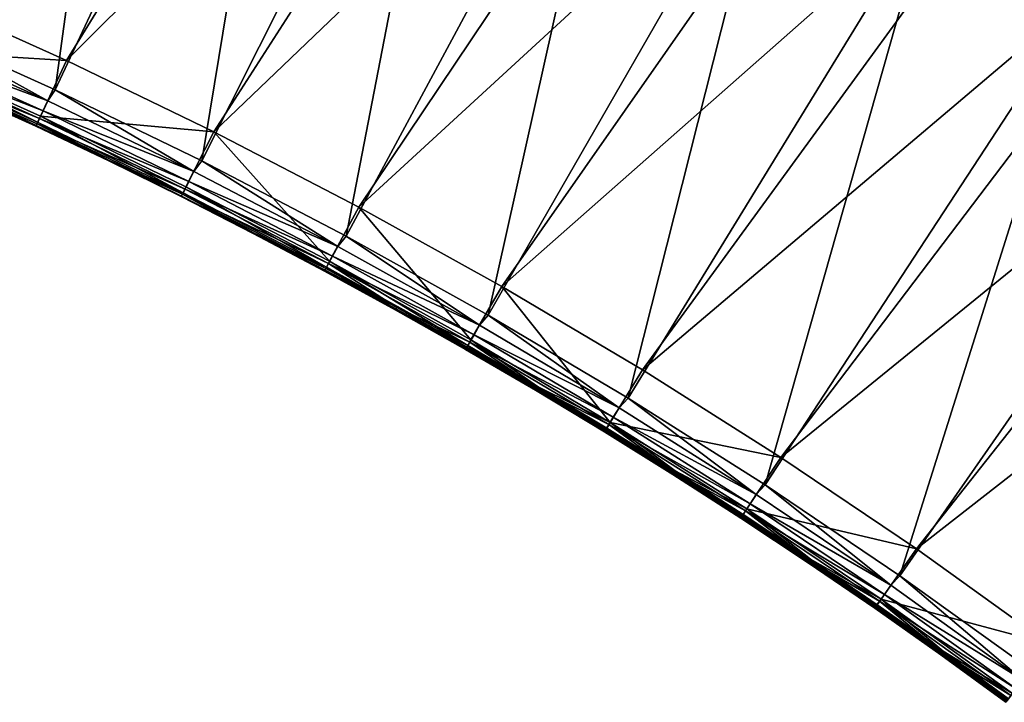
# Model space of a CAD drawing. Header units: metres. Extents: x 1030 to 1344, y -356 to -42.
# Tile 2 of 12: x 1076 to 1148, y -154 to -104. Entities that reach past the tile are written whole.
import ezdxf

# ---------------------------------------------------------------- set-up
doc = ezdxf.new("R2010")
doc.units = ezdxf.units.M

msp = doc.modelspace()

# ---------------------------------------------------------------- linework, layer by layer
at = {"layer": 'None'}
for points in [[(1068.087646, -104.656471, -14.260289), (1084.867554, -66.138588, 9.996095), (1072.851807, -61.099716, 9.996095)], [(1068.879028, -102.487572, -30.250669), (1107.38855, -62.505646, 0.005715), (1079.761963, -107.397766, -30.250669)], [(1068.879028, -102.487572, -30.250669), (1107.38855, -62.505646, 0.005715), (1079.761963, -107.397766, -30.250669)], [(1107.38855, -62.505646, 0.005715), (1118.97998, -68.29538, 0.005715), (1079.761963, -107.397766, -30.250669)], [(1107.38855, -62.505646, 0.005715), (1118.97998, -68.29538, 0.005715), (1079.761963, -107.397766, -30.250669)], [(1068.087646, -104.656471, -14.260289), (1078.933594, -109.553757, -14.260289), (1084.867554, -66.138588, 9.996095)], [(1078.933594, -109.553757, -14.260289), (1096.748535, -71.504425, 9.996095), (1084.867554, -66.138588, 9.996095)], [(1079.761963, -107.397766, -30.250669), (1118.97998, -68.29538, 0.005715), (1090.506104, -112.604568, -30.250669)], [(1079.761963, -107.397766, -30.250669), (1118.97998, -68.29538, 0.005715), (1090.506104, -112.604568, -30.250669)], [(1118.97998, -68.29538, 0.005715), (1130.411011, -74.395676, 0.005715), (1090.506104, -112.604568, -30.250669)], [(1118.97998, -68.29538, 0.005715), (1130.411011, -74.395676, 0.005715), (1090.506104, -112.604568, -30.250669)], [(1078.933594, -109.553757, -14.260289), (1089.63147, -114.743103, -14.260289), (1096.748535, -71.504425, 9.996095)], [(1089.63147, -114.743103, -14.260289), (1108.485596, -77.198746, 9.996095), (1096.748535, -71.504425, 9.996095)], [(1090.506104, -112.604568, -30.250669), (1130.411011, -74.395676, 0.005715), (1101.10144, -118.107635, -30.250669)], [(1090.506104, -112.604568, -30.250669), (1130.411011, -74.395676, 0.005715), (1101.10144, -118.107635, -30.250669)], [(1130.411011, -74.395676, 0.005715), (1141.671631, -80.805038, 0.005715), (1101.10144, -118.107635, -30.250669)], [(1130.411011, -74.395676, 0.005715), (1141.671631, -80.805038, 0.005715), (1101.10144, -118.107635, -30.250669)], [(1089.63147, -114.743103, -14.260289), (1100.172119, -120.223396, -14.260289), (1108.485596, -77.198746, 9.996095)], [(1100.172119, -120.223396, -14.260289), (1120.067383, -83.220573, 9.996095), (1108.485596, -77.198746, 9.996095)], [(1101.10144, -118.107635, -30.250669), (1141.671631, -80.805038, 0.005715), (1111.537964, -123.905922, -30.250669)], [(1101.10144, -118.107635, -30.250669), (1141.671631, -80.805038, 0.005715), (1111.537964, -123.905922, -30.250669)], [(1141.671631, -80.805038, 0.005715), (1152.751953, -87.521324, 0.005715), (1111.537964, -123.905922, -30.250669)], [(1141.671631, -80.805038, 0.005715), (1152.751953, -87.521324, 0.005715), (1111.537964, -123.905922, -30.250669)], [(1100.172119, -120.223396, -14.260289), (1110.547363, -125.993591, -14.260289), (1120.067383, -83.220573, 9.996095)], [(1110.547363, -125.993591, -14.260289), (1131.481689, -89.568146, 9.996095), (1120.067383, -83.220573, 9.996095)], [(1111.537964, -123.905922, -30.250669), (1152.751953, -87.521324, 0.005715), (1121.805542, -129.998016, -30.250669)], [(1111.537964, -123.905922, -30.250669), (1152.751953, -87.521324, 0.005715), (1121.805542, -129.998016, -30.250669)], [(1152.751953, -87.521324, 0.005715), (1163.64209, -94.541779, 0.005715), (1121.805542, -129.998016, -30.250669)], [(1152.751953, -87.521324, 0.005715), (1163.64209, -94.541779, 0.005715), (1121.805542, -129.998016, -30.250669)], [(1110.547363, -125.993591, -14.260289), (1120.749146, -132.052658, -14.260289), (1131.481689, -89.568146, 9.996095)], [(1120.749146, -132.052658, -14.260289), (1142.716064, -96.23967, 9.996095), (1131.481689, -89.568146, 9.996095)], [(1121.805542, -129.998016, -30.250669), (1163.64209, -94.541779, 0.005715), (1131.894165, -136.381592, -30.250669)], [(1121.805542, -129.998016, -30.250669), (1163.64209, -94.541779, 0.005715), (1131.894165, -136.381592, -30.250669)], [(1163.64209, -94.541779, 0.005715), (1174.332275, -101.86322, 0.005715), (1131.894165, -136.381592, -30.250669)], [(1163.64209, -94.541779, 0.005715), (1174.332275, -101.86322, 0.005715), (1131.894165, -136.381592, -30.250669)], [(1120.749146, -132.052658, -14.260289), (1130.769531, -138.399216, -14.260289), (1142.716064, -96.23967, 9.996095)], [(1130.769531, -138.399216, -14.260289), (1153.758423, -103.233139, 9.996095), (1142.716064, -96.23967, 9.996095)], [(1131.894165, -136.381592, -30.250669), (1174.332275, -101.86322, 0.005715), (1141.793823, -143.054047, -30.250669)], [(1131.894165, -136.381592, -30.250669), (1174.332275, -101.86322, 0.005715), (1141.793823, -143.054047, -30.250669)], [(1174.332275, -101.86322, 0.005715), (1184.812622, -109.481857, 0.005715), (1141.793823, -143.054047, -30.250669)], [(1174.332275, -101.86322, 0.005715), (1184.812622, -109.481857, 0.005715), (1141.793823, -143.054047, -30.250669)], [(1068.879028, -102.487572, -30.250669), (1079.761963, -107.397766, -30.250669), (1067.091919, -106.61747, -22.456442)], [(1130.769531, -138.399216, -14.260289), (1140.599487, -145.030258, -14.260289), (1153.758423, -103.233139, 9.996095)], [(1140.599487, -145.030258, -14.260289), (1164.598022, -110.545135, 9.996095), (1153.758423, -103.233139, 9.996095)], [(1068.087646, -104.656471, -14.260289), (1067.598389, -105.484009, -14.944161), (1078.391968, -110.354317, -14.944042)], [(1078.933594, -109.553757, -14.260289), (1068.087646, -104.656471, -14.260289), (1078.391968, -110.354317, -14.944042)], [(1078.391968, -110.354317, -14.944042), (1067.598389, -105.484009, -14.944161), (1067.281006, -106.225861, -15.803476)], [(1078.054199, -111.087341, -15.803316), (1067.281006, -106.225861, -15.803476), (1067.0354, -106.796928, -16.803059)], [(1078.391968, -110.354317, -14.944042), (1067.281006, -106.225861, -15.803476), (1078.054199, -111.087341, -15.803316)], [(1066.905884, -107.065155, -21.387293), (1077.547241, -112.162468, -20.239954), (1066.804199, -107.314522, -20.239929)], [(1077.792969, -111.65155, -16.802914), (1067.0354, -106.796928, -16.803059), (1066.870605, -107.177017, -17.903471)], [(1066.905884, -107.065155, -21.387293), (1067.091919, -106.61747, -22.456442), (1077.65564, -111.915802, -21.387331)], [(1066.905884, -107.065155, -21.387293), (1077.65564, -111.915802, -21.387331), (1077.547241, -112.162468, -20.239954)], [(1078.054199, -111.087341, -15.803316), (1067.0354, -106.796928, -16.803059), (1077.792969, -111.65155, -16.802914)], [(1067.091919, -106.61747, -22.456442), (1077.85376, -111.473152, -22.456442), (1077.65564, -111.915802, -21.387331)], [(1067.091919, -106.61747, -22.456442), (1079.761963, -107.397766, -30.250669), (1077.85376, -111.473152, -22.456442)], [(1066.79248, -107.351624, -19.063602), (1077.617554, -112.027, -17.903378), (1066.870605, -107.177017, -17.903471)], [(1066.804199, -107.314522, -20.239929), (1077.534668, -112.199356, -19.063576), (1066.79248, -107.351624, -19.063602)], [(1066.79248, -107.351624, -19.063602), (1077.534668, -112.199356, -19.063576), (1077.617554, -112.027, -17.903378)], [(1066.804199, -107.314522, -20.239929), (1077.547241, -112.162468, -20.239954), (1077.528931, -112.207321, -19.652502)], [(1066.804199, -107.314522, -20.239929), (1077.528931, -112.207321, -19.652502), (1077.534668, -112.199356, -19.063576)], [(1066.870605, -107.177017, -17.903471), (1077.617554, -112.027, -17.903378), (1077.792969, -111.65155, -16.802914)], [(1079.761963, -107.397766, -30.250669), (1090.506104, -112.604568, -30.250669), (1077.85376, -111.473152, -22.456442)], [(1078.933594, -109.553757, -14.260289), (1078.391968, -110.354317, -14.944042), (1089.048706, -115.519142, -14.944062)], [(1089.63147, -114.743103, -14.260289), (1078.933594, -109.553757, -14.260289), (1089.048706, -115.519142, -14.944062)], [(1141.793823, -143.054047, -30.250669), (1184.812622, -109.481857, 0.005715), (1151.494995, -150.011841, -30.250669)], [(1141.793823, -143.054047, -30.250669), (1184.812622, -109.481857, 0.005715), (1151.494995, -150.011841, -30.250669)], [(1089.048706, -115.519142, -14.944062), (1078.391968, -110.354317, -14.944042), (1078.054199, -111.087341, -15.803316)], [(1140.599487, -145.030258, -14.260289), (1150.230103, -151.942169, -14.260289), (1164.598022, -110.545135, 9.996095)], [(1088.690308, -116.242249, -15.803343), (1078.054199, -111.087341, -15.803316), (1077.792969, -111.65155, -16.802914)], [(1089.048706, -115.519142, -14.944062), (1078.054199, -111.087341, -15.803316), (1088.690308, -116.242249, -15.803343)], [(1077.534668, -112.199356, -19.063576), (1082.855103, -114.732811, -19.063574), (1077.617554, -112.027, -17.903378)], [(1077.65564, -111.915802, -21.387331), (1082.868286, -114.696152, -20.239954), (1077.547241, -112.162468, -20.239954)], [(1077.617554, -112.027, -17.903378), (1088.41333, -116.798851, -16.802938), (1077.792969, -111.65155, -16.802914)], [(1077.617554, -112.027, -17.903378), (1082.855103, -114.732811, -19.063574), (1088.227539, -117.169243, -17.903391)], [(1077.617554, -112.027, -17.903378), (1088.227539, -117.169243, -17.903391), (1088.41333, -116.798851, -16.802938)], [(1077.65564, -111.915802, -21.387331), (1077.85376, -111.473152, -22.456442), (1088.269653, -117.059685, -21.387323)], [(1077.65564, -111.915802, -21.387331), (1088.269653, -117.059685, -21.387323), (1082.868286, -114.696152, -20.239954)], [(1077.792969, -111.65155, -16.802914), (1088.41333, -116.798851, -16.802938), (1088.690308, -116.242249, -15.803343)], [(1077.85376, -111.473152, -22.456442), (1088.480713, -116.623085, -22.456442), (1088.269653, -117.059685, -21.387323)], [(1077.85376, -111.473152, -22.456442), (1090.506104, -112.604568, -30.250669), (1088.480713, -116.623085, -22.456442)], [(1077.547241, -112.162468, -20.239954), (1082.849243, -114.740723, -19.652502), (1077.528931, -112.207321, -19.652502)], [(1077.528931, -112.207321, -19.652502), (1082.855103, -114.732811, -19.063574), (1077.534668, -112.199356, -19.063576)], [(1077.528931, -112.207321, -19.652502), (1082.849243, -114.740723, -19.652502), (1082.855103, -114.732811, -19.063574)], [(1077.547241, -112.162468, -20.239954), (1082.868286, -114.696152, -20.239954), (1082.849243, -114.740723, -19.652502)], [(1090.506104, -112.604568, -30.250669), (1098.962158, -122.066612, -22.456442), (1088.480713, -116.623085, -22.456442)], [(1090.506104, -112.604568, -30.250669), (1101.10144, -118.107635, -30.250669), (1098.962158, -122.066612, -22.456442)], [(1082.868286, -114.696152, -20.239954), (1088.134155, -117.347183, -19.6525), (1082.849243, -114.740723, -19.652502)], [(1082.849243, -114.740723, -19.652502), (1088.140015, -117.339302, -19.063578), (1082.855103, -114.732811, -19.063574)], [(1082.849243, -114.740723, -19.652502), (1088.134155, -117.347183, -19.6525), (1088.140015, -117.339302, -19.063578)], [(1082.855103, -114.732811, -19.063574), (1088.140015, -117.339302, -19.063578), (1088.227539, -117.169243, -17.903391)], [(1088.269653, -117.059685, -21.387323), (1088.153931, -117.302956, -20.239948), (1082.868286, -114.696152, -20.239954)], [(1082.868286, -114.696152, -20.239954), (1088.153931, -117.302956, -20.239948), (1088.134155, -117.347183, -19.6525)], [(1089.63147, -114.743103, -14.260289), (1089.048706, -115.519142, -14.944062), (1099.558472, -120.977707, -14.944183)], [(1100.172119, -120.223396, -14.260289), (1089.63147, -114.743103, -14.260289), (1099.558472, -120.977707, -14.944183)], [(1099.558472, -120.977707, -14.944183), (1089.048706, -115.519142, -14.944062), (1088.690308, -116.242249, -15.803343)], [(1088.41333, -116.798851, -16.802938), (1099.179321, -121.689911, -15.803493), (1088.690308, -116.242249, -15.803343)], [(1088.690308, -116.242249, -15.803343), (1099.179321, -121.689911, -15.803493), (1099.558472, -120.977707, -14.944183)], [(1088.153931, -117.302956, -20.239948), (1088.269653, -117.059685, -21.387323), (1093.403076, -119.982765, -20.239922)], [(1088.227539, -117.169243, -17.903391), (1098.886597, -122.238205, -16.803055), (1088.41333, -116.798851, -16.802938)], [(1088.269653, -117.059685, -21.387323), (1088.480713, -116.623085, -22.456442), (1098.737793, -122.496239, -21.387249)], [(1088.269653, -117.059685, -21.387323), (1098.737793, -122.496239, -21.387249), (1093.403076, -119.982765, -20.239922)], [(1088.41333, -116.798851, -16.802938), (1098.886597, -122.238205, -16.803055), (1099.179321, -121.689911, -15.803493)], [(1088.480713, -116.623085, -22.456442), (1098.962158, -122.066612, -22.456442), (1098.737793, -122.496239, -21.387249)], [(1088.153931, -117.302956, -20.239948), (1093.382446, -120.026604, -19.652483), (1088.134155, -117.347183, -19.6525)], [(1088.134155, -117.347183, -19.6525), (1093.388306, -120.018715, -19.063576), (1088.140015, -117.339302, -19.063578)], [(1088.134155, -117.347183, -19.6525), (1093.382446, -120.026604, -19.652483), (1093.388306, -120.018715, -19.063576)], [(1088.140015, -117.339302, -19.063578), (1093.388306, -120.018715, -19.063576), (1088.227539, -117.169243, -17.903391)], [(1088.153931, -117.302956, -20.239948), (1093.403076, -119.982765, -20.239922), (1093.382446, -120.026604, -19.652483)], [(1088.227539, -117.169243, -17.903391), (1093.388306, -120.018715, -19.063576), (1098.690552, -122.603188, -17.90344)], [(1088.227539, -117.169243, -17.903391), (1098.690552, -122.603188, -17.90344), (1098.886597, -122.238205, -16.803055)], [(1101.10144, -118.107635, -30.250669), (1109.287231, -127.802567, -22.456442), (1098.962158, -122.066612, -22.456442)], [(1101.10144, -118.107635, -30.250669), (1111.537964, -123.905922, -30.250669), (1109.287231, -127.802567, -22.456442)], [(1093.403076, -119.982765, -20.239922), (1098.592896, -122.778854, -19.652441), (1093.382446, -120.026604, -19.652483)], [(1093.382446, -120.026604, -19.652483), (1098.598633, -122.770943, -19.063551), (1093.388306, -120.018715, -19.063576)], [(1098.598633, -122.770943, -19.063551), (1098.631226, -122.712219, -18.478712), (1093.388306, -120.018715, -19.063576)], [(1093.388306, -120.018715, -19.063576), (1098.631226, -122.712219, -18.478712), (1098.690552, -122.603188, -17.90344)], [(1098.737793, -122.496239, -21.387249), (1098.614258, -122.735466, -20.239868), (1093.403076, -119.982765, -20.239922)], [(1098.614258, -122.735466, -20.239868), (1098.592896, -122.778854, -19.652441), (1093.403076, -119.982765, -20.239922)], [(1098.592896, -122.778854, -19.652441), (1098.598633, -122.770943, -19.063551), (1093.382446, -120.026604, -19.652483)], [(1099.558472, -120.977707, -14.944183), (1109.911011, -126.728783, -14.944324), (1100.172119, -120.223396, -14.260289)], [(1109.911011, -126.728783, -14.944324), (1110.547363, -125.993591, -14.260289), (1100.172119, -120.223396, -14.260289)], [(1099.179321, -121.689911, -15.803493), (1109.911011, -126.728783, -14.944324), (1099.558472, -120.977707, -14.944183)], [(1098.737793, -122.496239, -21.387249), (1098.962158, -122.066612, -22.456442), (1109.049194, -128.224396, -21.3871)], [(1098.886597, -122.238205, -16.803055), (1109.511108, -127.429237, -15.803645), (1099.179321, -121.689911, -15.803493)], [(1098.962158, -122.066612, -22.456442), (1109.287231, -127.802567, -22.456442), (1109.049194, -128.224396, -21.3871)], [(1099.179321, -121.689911, -15.803493), (1109.511108, -127.429237, -15.803645), (1109.911011, -126.728783, -14.944324)], [(1103.764038, -125.603828, -19.652367), (1098.592896, -122.778854, -19.652441), (1098.614258, -122.735466, -20.239868)], [(1098.598633, -122.770943, -19.063551), (1098.592896, -122.778854, -19.652441), (1103.769775, -125.595856, -19.063494)], [(1103.769775, -125.595856, -19.063494), (1098.592896, -122.778854, -19.652441), (1103.764038, -125.603828, -19.652367)], [(1103.803101, -125.537498, -18.478682), (1098.631226, -122.712219, -18.478712), (1098.598633, -122.770943, -19.063551)], [(1098.598633, -122.770943, -19.063551), (1103.769775, -125.595856, -19.063494), (1103.803101, -125.537498, -18.478682)], [(1103.786255, -125.560928, -20.239784), (1098.614258, -122.735466, -20.239868), (1098.737793, -122.496239, -21.387249)], [(1098.614258, -122.735466, -20.239868), (1103.786255, -125.560928, -20.239784), (1103.764038, -125.603828, -19.652367)], [(1098.631226, -122.712219, -18.478712), (1103.86377, -125.42926, -17.903437), (1098.690552, -122.603188, -17.90344)], [(1103.86377, -125.42926, -17.903437), (1098.631226, -122.712219, -18.478712), (1103.803101, -125.537498, -18.478682)], [(1098.690552, -122.603188, -17.90344), (1103.86377, -125.42926, -17.903437), (1098.886597, -122.238205, -16.803055)], [(1109.049194, -128.224396, -21.3871), (1103.786255, -125.560928, -20.239784), (1098.737793, -122.496239, -21.387249)], [(1103.86377, -125.42926, -17.903437), (1109.202637, -127.968636, -16.803139), (1098.886597, -122.238205, -16.803055)], [(1098.886597, -122.238205, -16.803055), (1109.202637, -127.968636, -16.803139), (1109.511108, -127.429237, -15.803645)], [(1111.537964, -123.905922, -30.250669), (1119.445313, -133.829254, -22.456442), (1109.287231, -127.802567, -22.456442)], [(1111.537964, -123.905922, -30.250669), (1121.805542, -129.998016, -30.250669), (1119.445313, -133.829254, -22.456442)], [(1103.786255, -125.560928, -20.239784), (1108.894653, -128.501389, -19.652271), (1103.764038, -125.603828, -19.652367)], [(1108.900269, -128.493332, -19.063417), (1103.769775, -125.595856, -19.063494), (1103.764038, -125.603828, -19.652367)], [(1103.764038, -125.603828, -19.652367), (1108.894653, -128.501389, -19.652271), (1108.900269, -128.493332, -19.063417)], [(1103.769775, -125.595856, -19.063494), (1108.934326, -128.435349, -18.47863), (1103.803101, -125.537498, -18.478682)], [(1108.934326, -128.435349, -18.47863), (1103.769775, -125.595856, -19.063494), (1108.900269, -128.493332, -19.063417)], [(1108.969604, -128.366135, -20.820007), (1103.786255, -125.560928, -20.239784), (1109.049194, -128.224396, -21.3871)], [(1103.786255, -125.560928, -20.239784), (1108.969604, -128.366135, -20.820007), (1108.917725, -128.459015, -20.239679)], [(1103.786255, -125.560928, -20.239784), (1108.917725, -128.459015, -20.239679), (1108.894653, -128.501389, -19.652271)], [(1108.99646, -128.327911, -17.903416), (1103.86377, -125.42926, -17.903437), (1103.803101, -125.537498, -18.478682)], [(1103.803101, -125.537498, -18.478682), (1108.934326, -128.435349, -18.47863), (1108.99646, -128.327911, -17.903416)], [(1103.86377, -125.42926, -17.903437), (1108.99646, -128.327911, -17.903416), (1109.202637, -127.968636, -16.803139)], [(1120.096313, -132.771332, -14.944417), (1110.547363, -125.993591, -14.260289), (1109.911011, -126.728783, -14.944324)], [(1120.749146, -132.052658, -14.260289), (1110.547363, -125.993591, -14.260289), (1120.096313, -132.771332, -14.944417)], [(1109.511108, -127.429237, -15.803645), (1120.096313, -132.771332, -14.944417), (1109.911011, -126.728783, -14.944324)], [(1109.049194, -128.224396, -21.3871), (1109.287231, -127.802567, -22.456442), (1114.142944, -131.197388, -21.387022)], [(1109.202637, -127.968636, -16.803139), (1119.675781, -133.459305, -15.803733), (1109.511108, -127.429237, -15.803645)], [(1109.287231, -127.802567, -22.456442), (1119.445313, -133.829254, -22.456442), (1114.142944, -131.197388, -21.387022)], [(1109.511108, -127.429237, -15.803645), (1119.675781, -133.459305, -15.803733), (1120.096313, -132.771332, -14.944417)], [(1108.917725, -128.459015, -20.239679), (1113.983643, -131.471405, -19.652176), (1108.894653, -128.501389, -19.652271)], [(1108.894653, -128.501389, -19.652271), (1113.989136, -131.463257, -19.063337), (1108.900269, -128.493332, -19.063417)], [(1108.894653, -128.501389, -19.652271), (1113.983643, -131.471405, -19.652176), (1113.989136, -131.463257, -19.063337)], [(1114.023804, -131.40564, -18.478573), (1108.934326, -128.435349, -18.47863), (1108.900269, -128.493332, -19.063417)], [(1108.900269, -128.493332, -19.063417), (1113.989136, -131.463257, -19.063337), (1114.023804, -131.40564, -18.478573)], [(1108.969604, -128.366135, -20.820007), (1114.007568, -131.429565, -20.239578), (1108.917725, -128.459015, -20.239679)], [(1108.917725, -128.459015, -20.239679), (1114.007568, -131.429565, -20.239578), (1113.983643, -131.471405, -19.652176)], [(1108.934326, -128.435349, -18.47863), (1114.087402, -131.299026, -17.903383), (1108.99646, -128.327911, -17.903416)], [(1114.087402, -131.299026, -17.903383), (1108.934326, -128.435349, -18.47863), (1114.023804, -131.40564, -18.478573)], [(1114.060913, -131.337692, -20.819912), (1108.969604, -128.366135, -20.820007), (1109.049194, -128.224396, -21.3871)], [(1114.007568, -131.429565, -20.239578), (1108.969604, -128.366135, -20.820007), (1114.060913, -131.337692, -20.819912)], [(1108.99646, -128.327911, -17.903416), (1114.087402, -131.299026, -17.903383), (1109.202637, -127.968636, -16.803139)], [(1109.049194, -128.224396, -21.3871), (1114.142944, -131.197388, -21.387022), (1114.060913, -131.337692, -20.819912)], [(1114.087402, -131.299026, -17.903383), (1119.351563, -133.989273, -16.803162), (1109.202637, -127.968636, -16.803139)], [(1109.202637, -127.968636, -16.803139), (1119.351563, -133.989273, -16.803162), (1119.675781, -133.459305, -15.803733)], [(1121.805542, -129.998016, -30.250669), (1131.894165, -136.381592, -30.250669), (1119.445313, -133.829254, -22.456442)], [(1114.007568, -131.429565, -20.239578), (1119.029419, -134.513718, -19.652098), (1113.983643, -131.471405, -19.652176)], [(1113.983643, -131.471405, -19.652176), (1119.034912, -134.505493, -19.063272), (1113.989136, -131.463257, -19.063337)], [(1113.983643, -131.471405, -19.652176), (1119.029419, -134.513718, -19.652098), (1119.034912, -134.505493, -19.063272)], [(1113.989136, -131.463257, -19.063337), (1119.07019, -134.448257, -18.478521), (1114.023804, -131.40564, -18.478573)], [(1119.034912, -134.505493, -19.063272), (1119.07019, -134.448257, -18.478521), (1113.989136, -131.463257, -19.063337)], [(1119.054199, -134.472427, -20.239498), (1114.007568, -131.429565, -20.239578), (1114.060913, -131.337692, -20.819912)], [(1119.029419, -134.513718, -19.652098), (1114.007568, -131.429565, -20.239578), (1119.054199, -134.472427, -20.239498)], [(1119.135254, -134.342484, -17.903351), (1114.087402, -131.299026, -17.903383), (1114.023804, -131.40564, -18.478573)], [(1114.023804, -131.40564, -18.478573), (1119.07019, -134.448257, -18.478521), (1119.135254, -134.342484, -17.903351)], [(1114.142944, -131.197388, -21.387022), (1119.109253, -134.381577, -20.819838), (1114.060913, -131.337692, -20.819912)], [(1114.060913, -131.337692, -20.819912), (1119.109253, -134.381577, -20.819838), (1119.054199, -134.472427, -20.239498)], [(1119.351563, -133.989273, -16.803162), (1114.087402, -131.299026, -17.903383), (1119.135254, -134.342484, -17.903351)], [(1114.142944, -131.197388, -21.387022), (1119.445313, -133.829254, -22.456442), (1119.193604, -134.242752, -21.386963)], [(1114.142944, -131.197388, -21.387022), (1119.193604, -134.242752, -21.386963), (1119.109253, -134.381577, -20.819838)], [(1130.104614, -139.103989, -14.944413), (1120.749146, -132.052658, -14.260289), (1120.096313, -132.771332, -14.944417)], [(1130.769531, -138.399216, -14.260289), (1120.749146, -132.052658, -14.260289), (1130.104614, -139.103989, -14.944413)], [(1119.675781, -133.459305, -15.803733), (1130.104614, -139.103989, -14.944413), (1120.096313, -132.771332, -14.944417)], [(1119.351563, -133.989273, -16.803162), (1129.663452, -139.778839, -15.803717), (1119.675781, -133.459305, -15.803733)], [(1119.675781, -133.459305, -15.803733), (1129.663452, -139.778839, -15.803717), (1130.104614, -139.103989, -14.944413)], [(1119.109253, -134.381577, -20.819838), (1124.056641, -137.587418, -20.239454), (1119.054199, -134.472427, -20.239498)], [(1119.135254, -134.342484, -17.903351), (1119.07019, -134.448257, -18.478521), (1124.138794, -137.45816, -17.903324)], [(1119.193604, -134.242752, -21.386963), (1124.113281, -137.497589, -20.819799), (1119.109253, -134.381577, -20.819838)], [(1119.109253, -134.381577, -20.819838), (1124.113281, -137.497589, -20.819799), (1124.056641, -137.587418, -20.239454)], [(1124.138794, -137.45816, -17.903324), (1119.351563, -133.989273, -16.803162), (1119.135254, -134.342484, -17.903351)], [(1119.445313, -133.829254, -22.456442), (1124.199951, -137.360245, -21.386932), (1119.193604, -134.242752, -21.386963)], [(1119.193604, -134.242752, -21.386963), (1124.199951, -137.360245, -21.386932), (1124.113281, -137.497589, -20.819799)], [(1129.323486, -140.298843, -16.803131), (1119.351563, -133.989273, -16.803162), (1124.138794, -137.45816, -17.903324)], [(1119.351563, -133.989273, -16.803162), (1129.323486, -140.298843, -16.803131), (1129.663452, -139.778839, -15.803717)], [(1119.445313, -133.829254, -22.456442), (1129.426025, -140.144623, -22.456442), (1124.199951, -137.360245, -21.386932)], [(1119.445313, -133.829254, -22.456442), (1131.894165, -136.381592, -30.250669), (1129.426025, -140.144623, -22.456442)], [(1124.031006, -137.628143, -19.652056), (1119.029419, -134.513718, -19.652098), (1119.054199, -134.472427, -20.239498)], [(1119.029419, -134.513718, -19.652098), (1124.036377, -137.619858, -19.063232), (1119.034912, -134.505493, -19.063272)], [(1124.036377, -137.619858, -19.063232), (1119.029419, -134.513718, -19.652098), (1124.031006, -137.628143, -19.652056)], [(1119.07019, -134.448257, -18.478521), (1119.034912, -134.505493, -19.063272), (1124.072388, -137.563034, -18.478487)], [(1119.034912, -134.505493, -19.063272), (1124.036377, -137.619858, -19.063232), (1124.072388, -137.563034, -18.478487)], [(1119.054199, -134.472427, -20.239498), (1124.056641, -137.587418, -20.239454), (1124.031006, -137.628143, -19.652056)], [(1119.07019, -134.448257, -18.478521), (1124.072388, -137.563034, -18.478487), (1124.138794, -137.45816, -17.903324)], [(1131.894165, -136.381592, -30.250669), (1141.793823, -143.054047, -30.250669), (1129.426025, -140.144623, -22.456442)], [(1124.056641, -137.587418, -20.239454), (1128.987061, -140.814316, -19.652046), (1124.031006, -137.628143, -19.652056)], [(1128.99231, -140.805984, -19.063221), (1124.036377, -137.619858, -19.063232), (1124.031006, -137.628143, -19.652056)], [(1124.031006, -137.628143, -19.652056), (1128.987061, -140.814316, -19.652046), (1128.99231, -140.805984, -19.063221)], [(1124.036377, -137.619858, -19.063232), (1129.029053, -140.749603, -18.478472), (1124.072388, -137.563034, -18.478487)], [(1129.029053, -140.749603, -18.478472), (1124.036377, -137.619858, -19.063232), (1128.99231, -140.805984, -19.063221)], [(1124.113281, -137.497589, -20.819799), (1129.01355, -140.774124, -20.239449), (1124.056641, -137.587418, -20.239454)], [(1124.056641, -137.587418, -20.239454), (1129.01355, -140.774124, -20.239449), (1128.987061, -140.814316, -19.652046)], [(1124.138794, -137.45816, -17.903324), (1124.072388, -137.563034, -18.478487), (1129.096924, -140.645645, -17.903307)], [(1124.072388, -137.563034, -18.478487), (1129.029053, -140.749603, -18.478472), (1129.096924, -140.645645, -17.903307)], [(1124.199951, -137.360245, -21.386932), (1129.071777, -140.685318, -20.819796), (1124.113281, -137.497589, -20.819799)], [(1124.113281, -137.497589, -20.819799), (1129.071777, -140.685318, -20.819796), (1129.01355, -140.774124, -20.239449)], [(1129.096924, -140.645645, -17.903307), (1129.323486, -140.298843, -16.803131), (1124.138794, -137.45816, -17.903324)], [(1129.426025, -140.144623, -22.456442), (1129.160889, -140.549484, -21.386932), (1124.199951, -137.360245, -21.386932)], [(1124.199951, -137.360245, -21.386932), (1129.160889, -140.549484, -21.386932), (1129.071777, -140.685318, -20.819796)], [(1139.92627, -145.723755, -14.944328), (1130.769531, -138.399216, -14.260289), (1130.104614, -139.103989, -14.944413)], [(1140.599487, -145.030258, -14.260289), (1130.769531, -138.399216, -14.260289), (1139.92627, -145.723755, -14.944328)], [(1129.663452, -139.778839, -15.803717), (1139.92627, -145.723755, -14.944328), (1130.104614, -139.103989, -14.944413)], [(1129.160889, -140.549484, -21.386932), (1129.426025, -140.144623, -22.456442), (1134.074951, -143.810043, -21.386955)], [(1129.323486, -140.298843, -16.803131), (1139.464355, -146.384872, -15.803617), (1129.663452, -139.778839, -15.803717)], [(1129.426025, -140.144623, -22.456442), (1139.219604, -146.745422, -22.456442), (1134.074951, -143.810043, -21.386955)], [(1129.426025, -140.144623, -22.456442), (1141.793823, -143.054047, -30.250669), (1139.219604, -146.745422, -22.456442)], [(1129.663452, -139.778839, -15.803717), (1139.464355, -146.384872, -15.803617), (1139.92627, -145.723755, -14.944328)], [(1129.01355, -140.774124, -20.239449), (1133.896484, -144.071808, -19.652067), (1128.987061, -140.814316, -19.652046)], [(1128.987061, -140.814316, -19.652046), (1133.901611, -144.063446, -19.063232), (1128.99231, -140.805984, -19.063221)], [(1128.987061, -140.814316, -19.652046), (1133.896484, -144.071808, -19.652067), (1133.901611, -144.063446, -19.063232)], [(1133.939087, -144.007523, -18.478474), (1129.029053, -140.749603, -18.478472), (1128.99231, -140.805984, -19.063221)], [(1128.99231, -140.805984, -19.063221), (1133.901611, -144.063446, -19.063232), (1133.939087, -144.007523, -18.478474)], [(1129.071777, -140.685318, -20.819796), (1133.923706, -144.032135, -20.239475), (1129.01355, -140.774124, -20.239449)], [(1129.01355, -140.774124, -20.239449), (1133.923706, -144.032135, -20.239475), (1133.896484, -144.071808, -19.652067)], [(1129.029053, -140.749603, -18.478472), (1134.008423, -143.904526, -17.903297), (1129.096924, -140.645645, -17.903307)], [(1134.008423, -143.904526, -17.903297), (1129.029053, -140.749603, -18.478472), (1133.939087, -144.007523, -18.478474)], [(1129.160889, -140.549484, -21.386932), (1133.983521, -143.944366, -20.819824), (1129.071777, -140.685318, -20.819796)], [(1129.071777, -140.685318, -20.819796), (1133.983521, -143.944366, -20.819824), (1133.923706, -144.032135, -20.239475)], [(1134.008423, -143.904526, -17.903297), (1129.323486, -140.298843, -16.803131), (1129.096924, -140.645645, -17.903307)], [(1129.160889, -140.549484, -21.386932), (1134.074951, -143.810043, -21.386955), (1133.983521, -143.944366, -20.819824)], [(1129.323486, -140.298843, -16.803131), (1134.008423, -143.904526, -17.903297), (1139.108765, -146.894424, -16.803064)], [(1129.323486, -140.298843, -16.803131), (1139.108765, -146.894424, -16.803064), (1139.464355, -146.384872, -15.803617)], [(1141.793823, -143.054047, -30.250669), (1151.494995, -150.011841, -30.250669), (1139.219604, -146.745422, -22.456442)], [(1133.923706, -144.032135, -20.239475), (1138.757935, -147.400177, -19.652115), (1133.896484, -144.071808, -19.652067)], [(1133.896484, -144.071808, -19.652067), (1138.763184, -147.3918, -19.063267), (1133.901611, -144.063446, -19.063232)], [(1133.896484, -144.071808, -19.652067), (1138.757935, -147.400177, -19.652115), (1138.763184, -147.3918, -19.063267)], [(1133.901611, -144.063446, -19.063232), (1138.80127, -147.33638, -18.478491), (1133.939087, -144.007523, -18.478474)], [(1133.901611, -144.063446, -19.063232), (1138.763184, -147.3918, -19.063267), (1138.80127, -147.33638, -18.478491)], [(1133.983521, -143.944366, -20.819824), (1138.786011, -147.361023, -20.239531), (1133.923706, -144.032135, -20.239475)], [(1133.923706, -144.032135, -20.239475), (1138.786011, -147.361023, -20.239531), (1138.757935, -147.400177, -19.652115)], [(1138.87207, -147.23439, -17.903294), (1134.008423, -143.904526, -17.903297), (1133.939087, -144.007523, -18.478474)], [(1133.939087, -144.007523, -18.478474), (1138.80127, -147.33638, -18.478491), (1138.87207, -147.23439, -17.903294)], [(1134.074951, -143.810043, -21.386955), (1138.847412, -147.274277, -20.819878), (1133.983521, -143.944366, -20.819824)], [(1133.983521, -143.944366, -20.819824), (1138.847412, -147.274277, -20.819878), (1138.786011, -147.361023, -20.239531)], [(1134.008423, -143.904526, -17.903297), (1138.87207, -147.23439, -17.903294), (1139.108765, -146.894424, -16.803064)], [(1134.074951, -143.810043, -21.386955), (1139.219604, -146.745422, -22.456442), (1138.941162, -147.141479, -21.387001)], [(1134.074951, -143.810043, -21.386955), (1138.941162, -147.141479, -21.387001), (1138.847412, -147.274277, -20.819878)], [(1149.551392, -152.627014, -14.944202), (1140.599487, -145.030258, -14.260289), (1139.92627, -145.723755, -14.944328)], [(1150.230103, -151.942169, -14.260289), (1140.599487, -145.030258, -14.260289), (1149.551392, -152.627014, -14.944202)], [(1139.464355, -146.384872, -15.803617), (1149.551392, -152.627014, -14.944202), (1139.92627, -145.723755, -14.944328)], [(1139.108765, -146.894424, -16.803064), (1149.069214, -153.273788, -15.803478), (1139.464355, -146.384872, -15.803617)], [(1139.464355, -146.384872, -15.803617), (1149.069214, -153.273788, -15.803478), (1149.551392, -152.627014, -14.944202)], [(1138.847412, -147.274277, -20.819878), (1143.599365, -150.760345, -20.239607), (1138.786011, -147.361023, -20.239531)], [(1138.80127, -147.33638, -18.478491), (1143.686768, -150.634766, -17.903299), (1138.87207, -147.23439, -17.903294)], [(1138.941162, -147.141479, -21.387001), (1143.662231, -150.674622, -20.819952), (1138.847412, -147.274277, -20.819878)], [(1138.847412, -147.274277, -20.819878), (1143.662231, -150.674622, -20.819952), (1143.599365, -150.760345, -20.239607)], [(1138.87207, -147.23439, -17.903294), (1143.686768, -150.634766, -17.903299), (1139.108765, -146.894424, -16.803064)], [(1139.219604, -146.745422, -22.456442), (1143.758179, -150.543335, -21.387062), (1138.941162, -147.141479, -21.387001)], [(1138.941162, -147.141479, -21.387001), (1143.758179, -150.543335, -21.387062), (1143.662231, -150.674622, -20.819952)], [(1143.686768, -150.634766, -17.903299), (1148.69812, -153.772385, -16.802982), (1139.108765, -146.894424, -16.803064)], [(1139.108765, -146.894424, -16.803064), (1148.69812, -153.772385, -16.802982), (1149.069214, -153.273788, -15.803478)], [(1139.219604, -146.745422, -22.456442), (1148.816406, -153.628082, -22.456442), (1143.758179, -150.543335, -21.387062)], [(1139.219604, -146.745422, -22.456442), (1151.494995, -150.011841, -30.250669), (1148.816406, -153.628082, -22.456442)], [(1138.786011, -147.361023, -20.239531), (1143.570557, -150.798981, -19.652182), (1138.757935, -147.400177, -19.652115)], [(1138.757935, -147.400177, -19.652115), (1143.575684, -150.790619, -19.063316), (1138.763184, -147.3918, -19.063267)], [(1138.757935, -147.400177, -19.652115), (1143.570557, -150.798981, -19.652182), (1143.575684, -150.790619, -19.063316)], [(1138.763184, -147.3918, -19.063267), (1143.614502, -150.735733, -18.478519), (1138.80127, -147.33638, -18.478491)], [(1138.763184, -147.3918, -19.063267), (1143.575684, -150.790619, -19.063316), (1143.614502, -150.735733, -18.478519)], [(1138.786011, -147.361023, -20.239531), (1143.599365, -150.760345, -20.239607), (1143.570557, -150.798981, -19.652182)], [(1138.80127, -147.33638, -18.478491), (1143.614502, -150.735733, -18.478519), (1143.686768, -150.634766, -17.903299)], [(1143.599365, -150.760345, -20.239607), (1148.332886, -154.2677, -19.652256), (1143.570557, -150.798981, -19.652182)], [(1143.570557, -150.798981, -19.652182), (1148.338013, -154.259369, -19.063374), (1143.575684, -150.790619, -19.063316)], [(1143.570557, -150.798981, -19.652182), (1148.332886, -154.2677, -19.652256), (1148.338013, -154.259369, -19.063374)], [(1143.575684, -150.790619, -19.063316), (1148.377563, -154.205032, -18.478552), (1143.614502, -150.735733, -18.478519)], [(1143.575684, -150.790619, -19.063316), (1148.338013, -154.259369, -19.063374), (1148.377563, -154.205032, -18.478552)], [(1143.662231, -150.674622, -20.819952), (1148.362427, -154.229568, -20.239689), (1143.599365, -150.760345, -20.239607)], [(1143.599365, -150.760345, -20.239607), (1148.362427, -154.229568, -20.239689), (1148.332886, -154.2677, -19.652256)], [(1143.614502, -150.735733, -18.478519), (1148.451294, -154.105148, -17.903307), (1143.686768, -150.634766, -17.903299)], [(1143.614502, -150.735733, -18.478519), (1148.377563, -154.205032, -18.478552), (1148.451294, -154.105148, -17.903307)], [(1143.758179, -150.543335, -21.387062), (1148.42688, -154.144867, -20.820032), (1143.662231, -150.674622, -20.819952)], [(1143.662231, -150.674622, -20.819952), (1148.42688, -154.144867, -20.820032), (1148.362427, -154.229568, -20.239689)], [(1143.686768, -150.634766, -17.903299), (1148.451294, -154.105148, -17.903307), (1148.69812, -153.772385, -16.802982)], [(1148.816406, -153.628082, -22.456442), (1148.524902, -154.015137, -21.387129), (1143.758179, -150.543335, -21.387062)], [(1143.758179, -150.543335, -21.387062), (1148.524902, -154.015137, -21.387129), (1148.42688, -154.144867, -20.820032)]]:
    msp.add_3dface(points, dxfattribs=at)

doc.saveas('drawing.dxf')
